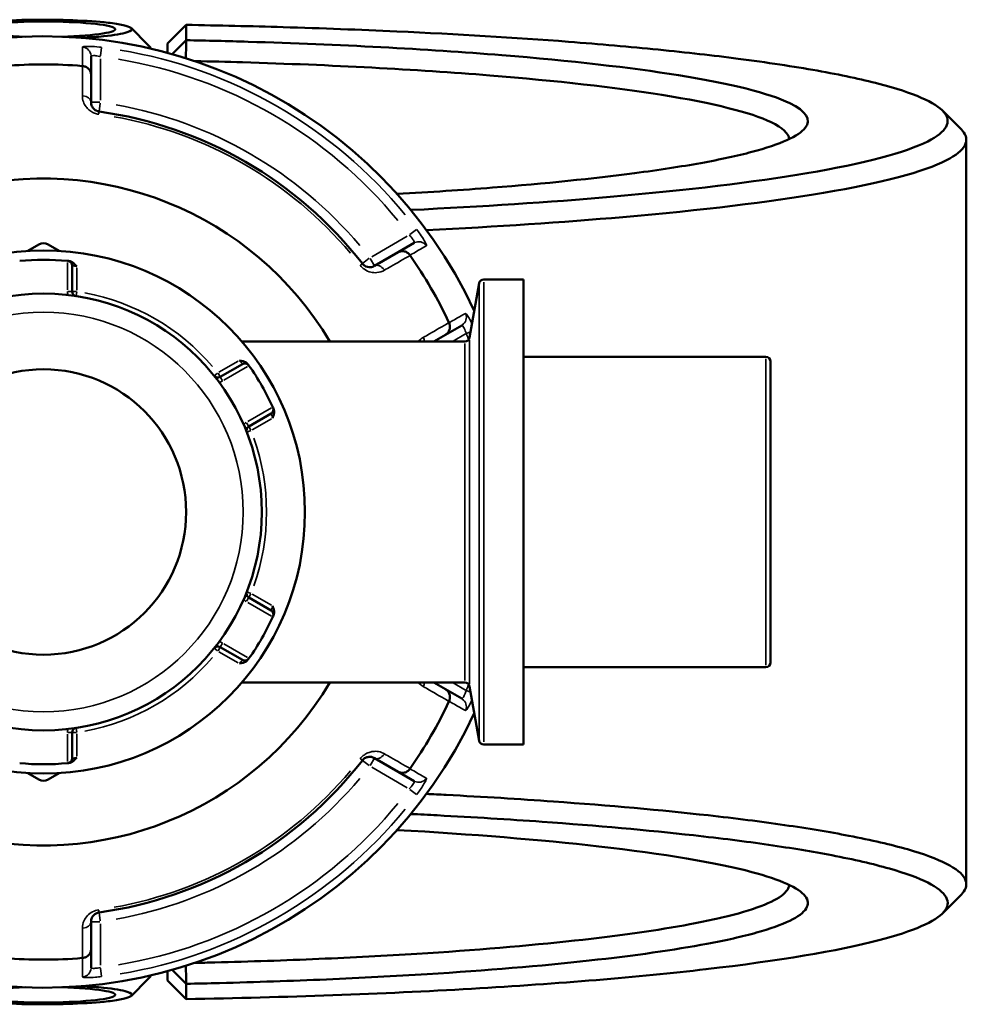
# Model space of a CAD drawing. Header units: millimetres. Extents: x 0 to 904, y 0 to 949.
# Tile 7 of 10: x 412 to 514, y 704 to 810. Entities that reach past the tile are written whole.
import ezdxf

# ---------------------------------------------------------------- set-up
doc = ezdxf.new("R2010")
doc.units = ezdxf.units.MM
doc.layers.add('Visible (ANSI)', color=7, linetype='Continuous', lineweight=50)
doc.layers.add('Visible Narrow (ANSI)', color=7, linetype='Continuous', lineweight=35)

msp = doc.modelspace()

# ---------------------------------------------------------------- linework, layer by layer
at = {"layer": 'Visible (ANSI)'}
for p, q in [((429.881, 809.166), (427.881, 807.187)), ((429.881, 807.525), (429.881, 809.166)), ((426.061, 806.689), (426.061, 806.627)), ((427.881, 807.187), (427.881, 806.172)), ((428.374, 806.036), (429.881, 807.525)), ((419.681, 803.792), (419.681, 805.798)), ((419.681, 800.865), (419.681, 803.792)), ((513.581, 796.845), (513.581, 717.027)), ((414.081, 785.616), (412.905, 784.936)), ((416.258, 784.936), (415.081, 785.616)), ((454.347, 785.784), (452.61, 784.781)), ((452.61, 784.781), (450.075, 783.317)), ((417.641, 780.59), (417.641, 783.363)), ((460.282, 775.636), (461.309, 781.46)), ((466.061, 781.873), (461.801, 781.873)), ((466.061, 781.873), (466.061, 732)), ((457.71, 775.947), (459.447, 776.951)), ((459.789, 775.223), (435.851, 775.223)), ((456.455, 775.223), (457.71, 775.947)), ((435.937, 772.8), (433.536, 771.413)), ((492.081, 773.561), (466.061, 773.561)), ((492.581, 773.061), (492.581, 740.812)), ((436.596, 766.113), (438.997, 767.499)), ((438.997, 746.373), (436.596, 747.76)), ((433.536, 742.46), (435.937, 741.073)), ((492.081, 740.312), (466.061, 740.312)), ((459.789, 738.649), (435.851, 738.649)), ((457.71, 737.925), (456.455, 738.649)), ((460.282, 738.236), (461.309, 732.413)), ((459.447, 736.922), (457.71, 737.925)), ((417.641, 730.51), (417.641, 733.283)), ((466.061, 732), (461.801, 732)), ((450.075, 730.555), (452.61, 729.092)), ((412.905, 728.937), (414.081, 728.257)), ((415.081, 728.257), (416.258, 728.937)), ((452.61, 729.092), (454.347, 728.089)), ((419.681, 710.081), (419.681, 713.008)), ((419.681, 708.074), (419.681, 710.081)), ((427.881, 707.701), (427.881, 706.686)), ((429.881, 706.348), (428.374, 707.837)), ((426.061, 707.245), (426.061, 707.183)), ((427.881, 706.686), (429.881, 704.707)), ((429.881, 704.707), (429.881, 706.348))]:
    msp.add_line(p, q, dxfattribs=at)
for radius in [28.05, 23.42, 15.3]:
    msp.add_circle((414.581, 756.936), radius, dxfattribs=at)
for centre, radius, start, end in [((414.581, 756.936), 51, 25.03519, 334.96481), ((414.581, 756.936), 47.999, 85.02648, 94.97352), ((414.581, 756.936), 43.35, 37.90565, 82.09435), ((414.581, 756.936), 35.749, 30.76616, 329.23384), ((414.581, 784.75), 1, 60, 120), ((414.581, 756.936), 47.999, 25.02648, 34.97352), ((414.581, 756.936), 27.05, 84.56943, 95.43057), ((417.141, 783.363), 0.5, 0, 84.46684), ((461.801, 781.373), 0.5, 90, 170), ((418.141, 780.59), 0.5, 180, 261.4409), ((459.789, 775.723), 0.5, 270, 350), ((436.187, 772.367), 0.5, 35.53316, 120), ((492.081, 773.061), 0.5, 0, 90), ((414.581, 756.936), 27.05, 24.56943, 35.43057), ((433.286, 771.846), 0.5, 218.5591, 300), ((438.747, 767.932), 0.5, 300, 24.46684), ((436.846, 765.68), 0.5, 120, 201.4409), ((436.846, 748.193), 0.5, 158.5591, 240), ((414.581, 756.936), 27.05, 324.56943, 335.43057), ((438.747, 745.94), 0.5, 335.53316, 60), ((433.286, 742.027), 0.5, 60, 141.4409), ((436.187, 741.506), 0.5, 240, 324.46684), ((492.081, 740.812), 0.5, 270, 0), ((459.789, 738.149), 0.5, 10, 90), ((414.581, 756.936), 47.999, 325.02648, 334.97352), ((418.141, 733.283), 0.5, 98.5591, 180), ((461.801, 732.5), 0.5, 190, 270), ((414.581, 756.936), 27.05, 264.56943, 275.43057), ((417.141, 730.51), 0.5, 275.53316, 0), ((414.581, 756.936), 43.35, 277.90565, 322.09435), ((414.581, 729.123), 1, 240, 300), ((414.581, 756.936), 47.999, 265.02648, 274.97352)]:
    msp.add_arc(centre, radius, start, end, dxfattribs=at)
for centre, major_axis in [((414.581, 808.701), (-7.68, 0)), ((414.581, 705.172), (7.68, 0))]:
    msp.add_ellipse(centre, major_axis=major_axis, ratio=0.1076088, start_param=1.8222141, end_param=7.6025639, dxfattribs=at)
for points, knots in [([(406.655, 809.261), (407.263, 809.361), (408.034, 809.449), (410.249, 809.627), (411.839, 809.695), (414.901, 809.733), (416.358, 809.716), (419.144, 809.611), (420.456, 809.519), (422.148, 809.325), (422.694, 809.239), (423.109, 809.147), (423.525, 809.055), (423.811, 808.956), (424.183, 808.692), (424.041, 808.524), (423.038, 808.21), (422.162, 808.065), (420.307, 807.88), (419.492, 807.821), (418.613, 807.777)], [-4.132247, -4.132247, -4.132247, -4.132247, -3.7820353, -3.7820353, -3.2580491, -3.2580491, -2.8051069, -2.8051069, -2.3233879, -2.3233879, -2.0223135, -2.0223135, -2.0223135, -1.7212392, -1.7212392, -1.2395202, -1.2395202, -0.7472553, -0.7472553, -0.4398674, -0.4398674, -0.4398674, -0.4398674]), ([(429.881, 809.166), (433.385, 809.105), (436.858, 809.024), (444.438, 808.8), (448.52, 808.647), (458.977, 808.17), (465.163, 807.797), (474.276, 807.097), (477.497, 806.815), (483.577, 806.208), (486.436, 805.884), (492.214, 805.138), (495.054, 804.709), (500.103, 803.811), (502.312, 803.341), (506.05, 802.371), (507.578, 801.871), (509.919, 800.852), (510.731, 800.333), (511.176, 799.81), (512.067, 798.764), (511.481, 797.704), (507.047, 795.469), (502.636, 794.307), (490.804, 792.3), (483.643, 791.438), (468.852, 790.158), (461.637, 789.685), (453.981, 789.318)], [0.158412, 0.158412, 0.158412, 0.158412, 0.2681539, 0.2681539, 0.401557, 0.401557, 0.6195375, 0.6195375, 0.7477614, 0.7477614, 0.8759852, 0.8759852, 1.0268368, 1.0268368, 1.1776884, 1.1776884, 1.32854, 1.32854, 1.4793915, 1.4793915, 1.4793915, 1.7810947, 1.7810947, 2.136153, 2.136153, 2.4640883, 2.4640883, 2.7232599, 2.7232599, 2.7232599, 2.7232599]), ([(429.853, 805.596), (429.857, 805.869), (429.861, 806.143), (429.871, 806.785), (429.876, 807.155), (429.881, 807.525)], [-0.26082105, -0.26082105, -0.26082105, -0.26082105, -0.14994247, -0.14994247, 0, 0, 0, 0]), ([(452.506, 791.035), (456.065, 791.234), (459.488, 791.462), (468.41, 792.159), (473.551, 792.68), (480.608, 793.606), (482.98, 793.971), (487.19, 794.733), (489.027, 795.132), (492.124, 795.954), (493.384, 796.377), (495.298, 797.24), (495.952, 797.679), (496.296, 798.121), (496.983, 799.005), (496.423, 799.9), (492.436, 801.835), (488.361, 802.86), (477.562, 804.593), (471.132, 805.322), (455.621, 806.573), (446.336, 807.065), (434.339, 807.423), (432.119, 807.479), (429.881, 807.525)], [0.4807559, 0.4807559, 0.4807559, 0.4807559, 0.6276056, 0.6276056, 0.8840008, 0.8840008, 1.0348215, 1.0348215, 1.1856422, 1.1856422, 1.3364629, 1.3364629, 1.4872836, 1.4872836, 1.4872836, 1.7889249, 1.7889249, 2.1614647, 2.1614647, 2.4984781, 2.4984781, 2.8706084, 2.8706084, 2.9539331, 2.9539331, 2.9539331, 2.9539331]), ([(419.681, 803.792), (419.681, 803.793), (419.681, 803.795), (419.681, 803.915), (419.658, 804.033), (419.568, 804.253), (419.502, 804.355), (419.334, 804.532), (419.233, 804.605), (419.01, 804.71), (418.891, 804.742), (418.768, 804.753)], [-0.0004764, -0.0004764, -0.0004764, -0.0004764, 0, 0, 0.03923697, 0.03923697, 0.07796289, 0.07796289, 0.11655078, 0.11655078, 0.15359492, 0.15359492, 0.15359492, 0.15359492]), ([(430.808, 805.286), (432.532, 805.248), (434.244, 805.203), (445.479, 804.867), (454.52, 804.389), (469.639, 803.171), (475.913, 802.461), (486.47, 800.773), (490.466, 799.774), (493.879, 798.137), (494.528, 797.528), (494.577, 796.919)], [-2.9368017, -2.9368017, -2.9368017, -2.9368017, -2.8706084, -2.8706084, -2.4984781, -2.4984781, -2.1614647, -2.1614647, -1.7889249, -1.7889249, -1.5766556, -1.5766556, -1.5766556, -1.5766556]), ([(420.544, 799.874), (420.501, 799.88), (420.459, 799.889), (420.352, 799.918), (420.289, 799.943), (420.152, 800.012), (420.082, 800.061), (419.966, 800.163), (419.918, 800.216), (419.816, 800.353), (419.771, 800.441), (419.7, 800.64), (419.681, 800.753), (419.681, 800.865)], [0, 0, 0, 0, 0.02585168, 0.02585168, 0.06721438, 0.06721438, 0.12305037, 0.12305037, 0.17415567, 0.17415567, 0.25081718, 0.25081718, 0.34541583, 0.34541583, 0.34541583, 0.34541583]), ([(455.658, 787.162), (463.194, 787.532), (470.299, 788.002), (485.181, 789.292), (492.486, 790.174), (504.54, 792.224), (509.021, 793.41), (513.503, 795.692), (514.078, 796.774), (513.149, 797.841), (513.106, 797.889), (513.061, 797.937), (513.013, 797.986)], [-2.7146263, -2.7146263, -2.7146263, -2.7146263, -2.4640883, -2.4640883, -2.136153, -2.136153, -1.7810947, -1.7810947, -1.4793915, -1.4793915, -1.4793915, -1.4657137, -1.4657137, -1.4657137, -1.4657137]), ([(452.61, 784.781), (452.611, 784.782), (452.612, 784.782), (452.716, 784.842), (452.83, 784.881), (453.066, 784.913), (453.187, 784.908), (453.424, 784.85), (453.538, 784.799), (453.741, 784.658), (453.828, 784.571), (453.898, 784.47)], [-0.15371258, -0.15371258, -0.15371258, -0.15371258, -0.15323745, -0.15323745, -0.11409175, -0.11409175, -0.07545624, -0.07545624, -0.03695797, -0.03695797, 0, 0, 0, 0]), ([(417.326, 783.847), (417.323, 783.847), (417.32, 783.847), (417.266, 783.853), (417.229, 783.856), (417.196, 783.86), (417.19, 783.86), (417.19, 783.86)], [-0.052380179, -0.052380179, -0.052380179, -0.052380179, -0.050410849, -0.050410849, -0.019388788, -0.019388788, 0, 0, 0, 0]), ([(417.326, 783.847), (417.406, 783.839), (417.494, 783.815), (417.703, 783.711), (417.802, 783.63), (417.975, 783.459), (418.058, 783.354), (418.139, 783.249), (418.14, 783.248), (418.141, 783.247)], [0, 0, 0, 0, 0.024182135, 0.024182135, 0.055384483, 0.055384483, 0.092862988, 0.092862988, 0.093335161, 0.093335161, 0.093335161, 0.093335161]), ([(450.075, 783.317), (449.955, 783.248), (449.819, 783.202), (449.464, 783.168), (449.226, 783.21), (448.927, 783.415), (448.85, 783.487), (448.786, 783.569)], [0, 0, 0, 0, 0.11734182, 0.11734182, 0.28278882, 0.28278882, 0.34541683, 0.34541683, 0.34541683, 0.34541683]), ([(458.085, 777.219), (458.137, 777.107), (458.169, 776.988), (458.19, 776.742), (458.177, 776.618), (458.108, 776.384), (458.053, 776.276), (457.906, 776.088), (457.816, 776.009), (457.712, 775.949), (457.711, 775.948), (457.71, 775.947)], [-0.15359506, -0.15359506, -0.15359506, -0.15359506, -0.11655085, -0.11655085, -0.07796276, -0.07796276, -0.03923705, -0.03923705, 0, 0, 0.00047625, 0.00047625, 0.00047625, 0.00047625]), ([(435.587, 773.175), (435.588, 773.174), (435.59, 773.174), (435.722, 773.156), (435.854, 773.136), (436.089, 773.072), (436.208, 773.027), (436.403, 772.898), (436.467, 772.834), (436.514, 772.769)], [-0.000495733, -0.000495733, -0.000495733, -0.000495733, 0, 0, 0.039349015, 0.039349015, 0.072108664, 0.072108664, 0.097497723, 0.097497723, 0.097497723, 0.097497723]), ([(436.594, 772.657), (436.594, 772.657), (436.59, 772.662), (436.571, 772.689), (436.55, 772.719), (436.518, 772.763), (436.516, 772.766), (436.514, 772.769)], [0.631217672, 0.631217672, 0.631217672, 0.631217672, 0.650606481, 0.650606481, 0.681628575, 0.681628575, 0.683597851, 0.683597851, 0.683597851, 0.683597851]), ([(439.259, 768.015), (439.292, 767.941), (439.315, 767.854), (439.33, 767.62), (439.309, 767.494), (439.247, 767.259), (439.198, 767.134), (439.148, 767.011), (439.147, 767.01), (439.147, 767.008)], [0, 0, 0, 0, 0.024182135, 0.024182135, 0.055384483, 0.055384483, 0.092862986, 0.092862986, 0.093335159, 0.093335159, 0.093335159, 0.093335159]), ([(439.259, 768.015), (439.258, 768.018), (439.256, 768.021), (439.234, 768.07), (439.219, 768.104), (439.205, 768.134), (439.202, 768.14), (439.202, 768.14)], [-0.05238018, -0.05238018, -0.05238018, -0.05238018, -0.050404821, -0.050404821, -0.01938647, -0.01938647, 0, 0, 0, 0]), ([(439.147, 746.864), (439.147, 746.863), (439.148, 746.861), (439.198, 746.738), (439.247, 746.614), (439.309, 746.378), (439.33, 746.252), (439.315, 746.019), (439.292, 745.932), (439.259, 745.858)], [-0.000495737, -0.000495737, -0.000495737, -0.000495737, 0, 0, 0.03934897, 0.03934897, 0.07210856, 0.07210856, 0.097497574, 0.097497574, 0.097497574, 0.097497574]), ([(439.202, 745.733), (439.202, 745.733), (439.205, 745.739), (439.219, 745.769), (439.234, 745.803), (439.256, 745.852), (439.258, 745.855), (439.259, 745.858)], [1.262435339, 1.262435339, 1.262435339, 1.262435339, 1.281821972, 1.281821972, 1.312840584, 1.312840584, 1.314815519, 1.314815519, 1.314815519, 1.314815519]), ([(436.514, 741.104), (436.537, 741.136), (436.556, 741.162), (436.586, 741.204), (436.594, 741.216), (436.594, 741.216)], [0.26075738, 0.26075738, 0.26075738, 0.26075738, 0.283829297, 0.283829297, 0.313137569, 0.313137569, 0.313137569, 0.313137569]), ([(436.514, 741.104), (436.467, 741.039), (436.403, 740.975), (436.208, 740.845), (436.089, 740.801), (435.854, 740.736), (435.722, 740.717), (435.59, 740.699), (435.588, 740.698), (435.587, 740.698)], [0, 0, 0, 0, 0.024182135, 0.024182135, 0.055384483, 0.055384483, 0.092862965, 0.092862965, 0.093335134, 0.093335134, 0.093335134, 0.093335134]), ([(457.71, 737.925), (457.711, 737.925), (457.712, 737.924), (457.816, 737.863), (457.906, 737.784), (458.053, 737.596), (458.108, 737.489), (458.177, 737.255), (458.19, 737.13), (458.169, 736.885), (458.137, 736.766), (458.085, 736.654)], [-0.15371258, -0.15371258, -0.15371258, -0.15371258, -0.15323743, -0.15323743, -0.11409174, -0.11409174, -0.0754562, -0.0754562, -0.03695796, -0.03695796, 0, 0, 0, 0]), ([(418.141, 730.626), (418.14, 730.625), (418.139, 730.623), (418.058, 730.519), (417.975, 730.414), (417.802, 730.243), (417.703, 730.161), (417.494, 730.058), (417.406, 730.034), (417.326, 730.026)], [-0.000495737, -0.000495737, -0.000495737, -0.000495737, 0, 0, 0.039348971, 0.039348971, 0.072108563, 0.072108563, 0.097497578, 0.097497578, 0.097497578, 0.097497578]), ([(448.786, 730.304), (448.812, 730.338), (448.841, 730.37), (448.92, 730.448), (448.972, 730.49), (449.101, 730.574), (449.177, 730.611), (449.324, 730.66), (449.395, 730.675), (449.566, 730.695), (449.665, 730.69), (449.872, 730.651), (449.979, 730.611), (450.075, 730.555)], [0, 0, 0, 0, 0.02585168, 0.02585168, 0.06721438, 0.06721438, 0.12288915, 0.12288915, 0.17445287, 0.17445287, 0.25141662, 0.25141662, 0.34541603, 0.34541603, 0.34541603, 0.34541603]), ([(417.19, 730.012), (417.19, 730.012), (417.196, 730.013), (417.229, 730.016), (417.265, 730.02), (417.319, 730.025), (417.323, 730.026), (417.326, 730.026)], [0.631217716, 0.631217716, 0.631217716, 0.631217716, 0.650599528, 0.650599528, 0.681610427, 0.681610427, 0.683597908, 0.683597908, 0.683597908, 0.683597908]), ([(453.898, 729.402), (453.828, 729.301), (453.741, 729.214), (453.538, 729.073), (453.424, 729.022), (453.187, 728.965), (453.066, 728.959), (452.83, 728.992), (452.716, 729.031), (452.612, 729.09), (452.611, 729.091), (452.61, 729.092)], [-0.15359504, -0.15359504, -0.15359504, -0.15359504, -0.11655084, -0.11655084, -0.07796278, -0.07796278, -0.03923704, -0.03923704, 0, 0, 0.00047627, 0.00047627, 0.00047627, 0.00047627]), ([(513.013, 715.887), (513.061, 715.935), (513.106, 715.984), (513.149, 716.032), (513.613, 716.565), (513.704, 717.102), (513.134, 718.172), (512.473, 718.705), (510.414, 719.753), (509.017, 720.269), (505.515, 721.272), (503.411, 721.759), (498.909, 722.624), (496.603, 723.007), (491.553, 723.738), (488.809, 724.086), (480.87, 724.971), (475.301, 725.47), (465.611, 726.16), (461.762, 726.396), (457.079, 726.64), (456.371, 726.676), (455.66, 726.711)], [1.4657137, 1.4657137, 1.4657137, 1.4657137, 1.4793915, 1.4793915, 1.4793915, 1.6302431, 1.6302431, 1.7810947, 1.7810947, 1.9319463, 1.9319463, 2.0827979, 2.0827979, 2.2110217, 2.2110217, 2.3392456, 2.3392456, 2.5572261, 2.5572261, 2.6909677, 2.6909677, 2.7146263, 2.7146263, 2.7146263, 2.7146263]), ([(453.983, 724.555), (454.937, 724.509), (455.884, 724.462), (460.716, 724.21), (464.482, 723.98), (473.968, 723.305), (479.421, 722.817), (487.201, 721.951), (489.891, 721.61), (494.845, 720.895), (497.109, 720.52), (501.53, 719.673), (503.599, 719.196), (507.047, 718.214), (508.426, 717.709), (510.462, 716.682), (511.12, 716.16), (511.7, 715.112), (511.622, 714.586), (511.176, 714.063), (510.286, 713.017), (507.919, 711.986), (499.778, 709.874), (493.469, 708.817), (478.407, 707.072), (469.877, 706.363), (450.973, 705.269), (440.572, 704.891), (429.881, 704.707)], [-2.7232599, -2.7232599, -2.7232599, -2.7232599, -2.6909677, -2.6909677, -2.5572261, -2.5572261, -2.3392456, -2.3392456, -2.2110217, -2.2110217, -2.0827979, -2.0827979, -1.9319463, -1.9319463, -1.7810947, -1.7810947, -1.6302431, -1.6302431, -1.4793915, -1.4793915, -1.4793915, -1.1776884, -1.1776884, -0.8222265, -0.8222265, -0.4932909, -0.4932909, -0.158412, -0.158412, -0.158412, -0.158412]), ([(429.881, 706.348), (431.082, 706.373), (432.278, 706.4), (437.37, 706.53), (441.205, 706.66), (448.656, 706.979), (452.273, 707.168), (462.097, 707.782), (467.954, 708.271), (478.01, 709.374), (482.274, 709.98), (487.802, 711.019), (489.578, 711.421), (492.551, 712.248), (493.747, 712.674), (495.531, 713.54), (496.119, 713.98), (496.673, 714.865), (496.64, 715.31), (496.296, 715.752), (495.608, 716.635), (493.673, 717.508), (486.751, 719.345), (481.151, 720.282), (467.912, 721.789), (460.562, 722.386), (452.507, 722.838)], [-2.9539331, -2.9539331, -2.9539331, -2.9539331, -2.90923, -2.90923, -2.7625142, -2.7625142, -2.6157983, -2.6157983, -2.3469615, -2.3469615, -2.0905663, -2.0905663, -1.9397456, -1.9397456, -1.7889249, -1.7889249, -1.6381043, -1.6381043, -1.4872836, -1.4872836, -1.4872836, -1.1856422, -1.1856422, -0.8131545, -0.8131545, -0.4807559, -0.4807559, -0.4807559, -0.4807559]), ([(494.578, 716.954), (494.564, 716.778), (494.5, 716.601), (494.105, 715.994), (493.52, 715.564), (491.76, 714.72), (490.584, 714.304), (487.667, 713.498), (485.927, 713.106), (480.518, 712.094), (476.353, 711.503), (466.54, 710.43), (460.831, 709.953), (451.261, 709.356), (447.74, 709.172), (440.486, 708.861), (436.753, 708.734), (432.242, 708.62), (431.526, 708.603), (430.808, 708.586)], [1.5766556, 1.5766556, 1.5766556, 1.5766556, 1.6381043, 1.6381043, 1.7889249, 1.7889249, 1.9397456, 1.9397456, 2.0905663, 2.0905663, 2.3469615, 2.3469615, 2.6157983, 2.6157983, 2.7625142, 2.7625142, 2.90923, 2.90923, 2.9368017, 2.9368017, 2.9368017, 2.9368017]), ([(419.681, 713.008), (419.681, 713.146), (419.71, 713.287), (419.854, 713.604), (420, 713.781), (420.319, 713.946), (420.43, 713.982), (420.544, 713.998)], [0, 0, 0, 0, 0.11734182, 0.11734182, 0.27620858, 0.27620858, 0.34541645, 0.34541645, 0.34541645, 0.34541645]), ([(419.681, 710.081), (419.681, 710.079), (419.681, 710.078), (419.681, 709.958), (419.658, 709.84), (419.568, 709.619), (419.502, 709.517), (419.334, 709.341), (419.233, 709.267), (419.01, 709.162), (418.891, 709.13), (418.768, 709.12)], [-0.15371258, -0.15371258, -0.15371258, -0.15371258, -0.15323729, -0.15323729, -0.11409168, -0.11409168, -0.07545593, -0.07545593, -0.03695789, -0.03695789, 0, 0, 0, 0]), ([(429.881, 706.348), (429.876, 706.718), (429.871, 707.087), (429.861, 707.73), (429.857, 708.003), (429.853, 708.277)], [-0.29992073, -0.29992073, -0.29992073, -0.29992073, -0.14997737, -0.14997737, -0.0390991, -0.0390991, -0.0390991, -0.0390991]), ([(418.613, 706.096), (419.492, 706.051), (420.307, 705.992), (422.162, 705.808), (423.038, 705.663), (424.041, 705.349), (424.183, 705.181), (423.811, 704.917), (423.525, 704.818), (423.109, 704.726), (422.694, 704.633), (422.148, 704.548), (420.456, 704.353), (419.144, 704.262), (416.358, 704.157), (414.901, 704.139), (411.839, 704.178), (410.249, 704.246), (408.034, 704.424), (407.263, 704.512), (406.655, 704.611)], [0.4398674, 0.4398674, 0.4398674, 0.4398674, 0.7472553, 0.7472553, 1.2395202, 1.2395202, 1.7212392, 1.7212392, 2.0223135, 2.0223135, 2.0223135, 2.3233879, 2.3233879, 2.8051069, 2.8051069, 3.2580491, 3.2580491, 3.7820353, 3.7820353, 4.132247, 4.132247, 4.132247, 4.132247])]:
    msp.add_open_spline(points, degree=3, knots=knots, dxfattribs=at)
for points in [[(424.007, 808.81), (424.669, 808.147), (425.332, 807.485), (425.995, 806.822)], [(426.047, 806.631), (426.075, 806.694), (426.058, 806.759), (425.995, 806.822)], [(418.768, 804.753), (418.76, 804.753), (418.751, 804.754), (418.743, 804.755)], [(511.025, 799.974), (511.687, 799.311), (512.35, 798.648), (513.013, 797.986)], [(453.913, 784.449), (453.908, 784.456), (453.903, 784.463), (453.898, 784.47)], [(417.19, 783.86), (417.173, 783.862), (417.157, 783.863), (417.141, 783.865)], [(458.085, 777.219), (458.081, 777.226), (458.078, 777.234), (458.074, 777.242)], [(436.622, 772.618), (436.613, 772.631), (436.604, 772.644), (436.594, 772.657)], [(439.202, 768.14), (439.196, 768.154), (439.189, 768.169), (439.182, 768.184)], [(439.182, 745.689), (439.189, 745.704), (439.196, 745.718), (439.202, 745.733)], [(436.594, 741.216), (436.604, 741.229), (436.613, 741.242), (436.622, 741.255)], [(458.074, 736.631), (458.078, 736.639), (458.081, 736.646), (458.085, 736.654)], [(417.141, 730.008), (417.157, 730.009), (417.173, 730.011), (417.19, 730.012)], [(453.898, 729.402), (453.903, 729.409), (453.908, 729.416), (453.913, 729.423)], [(513.013, 715.887), (512.35, 715.224), (511.687, 714.562), (511.025, 713.899)], [(418.743, 709.118), (418.751, 709.119), (418.76, 709.119), (418.768, 709.12)], [(425.995, 707.051), (425.332, 706.388), (424.669, 705.725), (424.007, 705.062)], [(425.995, 707.051), (426.058, 707.114), (426.075, 707.178), (426.047, 707.242)]]:
    msp.add_open_spline(points, degree=3, dxfattribs=at)
at = {"layer": 'Visible Narrow (ANSI)'}
for p, q in [((420.691, 805.839), (420.804, 806.745)), ((420.681, 801.11), (420.681, 805.521)), ((420.603, 800.865), (419.685, 800.865)), ((420.544, 799.877), (420.671, 800.787)), ((420.507, 799.611), (420.544, 799.874)), ((454.606, 787.229), (453.878, 786.678)), ((453.607, 786.511), (449.787, 784.306)), ((417.141, 783.701), (417.141, 780.754)), ((448.785, 783.569), (448.576, 783.406)), ((449.513, 784.135), (448.788, 783.571)), ((450.073, 783.32), (449.614, 784.115)), ((418.141, 780.723), (418.141, 783.114)), ((461.801, 781.566), (461.801, 732.307)), ((417.64, 780.59), (417.181, 780.59)), ((418.102, 780.59), (417.643, 780.59)), ((418.067, 780.097), (418.136, 780.551)), ((461.309, 732.715), (461.309, 781.158)), ((458.529, 775.266), (459.846, 776.026)), ((459.944, 776.079), (460.372, 776.259)), ((459.789, 738.875), (459.789, 774.998)), ((460.282, 775.406), (460.282, 738.466)), ((435.472, 773.108), (433.401, 771.913)), ((492.081, 740.517), (492.081, 773.356)), ((433.255, 771.822), (432.896, 771.536)), ((433.535, 771.415), (433.306, 771.812)), ((433.928, 771.062), (436.48, 772.536)), ((433.766, 771.014), (433.537, 771.412)), ((439.04, 768.102), (436.488, 766.628)), ((436.595, 766.114), (436.366, 766.512)), ((436.961, 765.747), (439.032, 766.942)), ((436.382, 765.498), (436.81, 765.666)), ((436.826, 765.714), (436.597, 766.112)), ((436.366, 747.361), (436.595, 747.758)), ((436.81, 748.207), (436.382, 748.375)), ((436.597, 747.761), (436.826, 748.159)), ((439.032, 746.931), (436.961, 748.126)), ((436.488, 747.245), (439.04, 745.771)), ((432.896, 742.337), (433.255, 742.051)), ((433.306, 742.06), (433.535, 742.458)), ((433.537, 742.461), (433.766, 742.859)), ((436.48, 741.337), (433.928, 742.811)), ((433.401, 741.96), (435.472, 740.765)), ((459.846, 737.847), (458.529, 738.607)), ((460.372, 737.613), (459.944, 737.794)), ((418.136, 733.322), (418.067, 733.776)), ((417.141, 733.119), (417.141, 730.172)), ((417.181, 733.283), (417.64, 733.283)), ((417.643, 733.283), (418.102, 733.283)), ((418.141, 730.759), (418.141, 733.15)), ((448.576, 730.467), (448.785, 730.304)), ((448.788, 730.302), (449.513, 729.738)), ((449.614, 729.757), (450.073, 730.553)), ((449.787, 729.567), (453.607, 727.361)), ((453.878, 727.194), (454.606, 726.643)), ((420.544, 713.999), (420.507, 714.262)), ((420.671, 713.086), (420.544, 713.995)), ((419.685, 713.008), (420.603, 713.008)), ((420.681, 708.352), (420.681, 712.763)), ((420.804, 707.128), (420.691, 708.034))]:
    msp.add_line(p, q, dxfattribs=at)
msp.add_circle((414.581, 756.936), 21.42, dxfattribs=at)
for centre, radius, start, end in [((414.581, 756.936), 50.205, 39.40871, 80.59129), ((414.581, 756.936), 49.209, 39.40871, 80.59129), ((414.581, 756.936), 44.35, 40.11509, 79.88491), ((414.581, 756.936), 43.057, 40.11509, 79.88491), ((418.141, 780.59), 1, 181.12418, 201.35946), ((414.581, 756.936), 23.92, 40.70319, 79.29681), ((414.581, 756.936), 49.209, 22.10334, 22.83837), ((433.286, 771.846), 1, 278.64054, 298.87582), ((436.846, 765.68), 1, 121.12418, 141.35946), ((414.581, 756.936), 23.92, 340.70319, 19.29681), ((436.846, 748.193), 1, 218.64054, 238.87582), ((433.286, 742.027), 1, 61.12418, 81.35946), ((414.581, 756.936), 23.92, 280.70319, 319.29681), ((414.581, 756.936), 49.209, 337.16163, 337.89666), ((418.141, 733.283), 1, 158.64054, 178.87582), ((414.581, 756.936), 43.057, 280.11509, 319.88491), ((414.581, 756.936), 44.35, 280.11509, 319.88491), ((414.581, 756.936), 49.209, 279.40871, 320.59129), ((414.581, 756.936), 50.205, 279.40871, 320.59129)]:
    msp.add_arc(centre, radius, start, end, dxfattribs=at)
for centre, major_axis, ratio, start_param, end_param in [((418.681, 805.798), (1, 0), 0.9961681, 0.0743701, 1.413032), ((418.681, 800.865), (1, 0), 0.7055719, 0.0752519, 1.4297859), ((454.847, 784.918), (-0.5, 0.866), 0.9961681, 4.8701533, 6.2088152), ((450.575, 782.451), (-0.5, 0.866), 0.7055719, 4.8533994, 6.2079334), ((458.947, 777.817), (0.5, -0.866), 0.9961681, 0.0743701, 1.413032), ((454.675, 775.35), (0.5, -0.866), 0.7055719, 1.0710112, 1.4821943), ((454.675, 738.523), (-0.5, -0.866), 0.7055719, 1.6593984, 2.0705815), ((458.947, 736.056), (0.5, 0.866), 0.9961681, 4.8701533, 6.2088152), ((450.575, 731.421), (-0.5, -0.866), 0.7055719, 0.0752519, 1.4297859), ((454.847, 728.955), (-0.5, -0.866), 0.9961681, 0.0743701, 1.413032), ((418.681, 713.008), (1, 0), 0.7055719, 4.8533994, 6.2079334), ((418.681, 708.074), (1, 0), 0.9961681, 4.8701533, 6.2088152)]:
    msp.add_ellipse(centre, major_axis=major_axis, ratio=ratio, start_param=start_param, end_param=end_param, dxfattribs=at)
for points, knots in [([(420.805, 806.754), (420.729, 806.764), (420.652, 806.773), (420.217, 806.821), (419.867, 806.847), (419.353, 806.865), (419.165, 806.863), (418.922, 806.848), (418.846, 806.837), (418.778, 806.813), (418.765, 806.803), (418.765, 806.791)], [-0.31481112, -0.31481112, -0.31481112, -0.31481112, -0.29222008, -0.29222008, -0.18520991, -0.18520991, -0.1028944, -0.1028944, -0.03957477, -0.03957477, 0, 0, 0, 0]), ([(418.765, 806.791), (418.765, 806.763), (418.765, 806.735), (418.765, 806.407), (418.766, 806.108), (418.766, 805.808), (418.767, 805.549), (418.767, 805.291), (418.768, 804.939), (418.768, 804.846), (418.768, 804.753)], [-2.8973048, -2.8973048, -2.8973048, -2.8973048, -2.8010583, -2.8010583, -1.7733902, -1.7733902, -1.7733902, -0.8866951, -0.8866951, -0.5671389, -0.5671389, -0.5671389, -0.5671389]), ([(419.681, 805.798), (419.681, 805.81), (419.688, 805.82), (419.721, 805.844), (419.759, 805.855), (419.878, 805.871), (419.97, 805.873), (420.222, 805.856), (420.393, 805.831), (420.607, 805.784), (420.644, 805.775), (420.681, 805.766)], [0, 0, 0, 0, 0.03957477, 0.03957477, 0.1028944, 0.1028944, 0.18520991, 0.18520991, 0.29222008, 0.29222008, 0.31481112, 0.31481112, 0.31481112, 0.31481112]), ([(418.743, 804.755), (418.744, 803.954), (418.745, 803.152), (418.746, 802.351), (418.746, 802.09), (418.747, 801.83), (418.747, 801.569)], [-1.97914638, -1.97914638, -1.97914638, -1.97914638, -1.63991954, -1.63991954, -1.63991954, -1.52956, -1.52956, -1.52956, -1.52956]), ([(418.747, 801.569), (418.748, 801.345), (418.785, 801.12), (418.93, 800.721), (419.022, 800.545), (419.23, 800.269), (419.327, 800.163), (419.564, 799.959), (419.706, 799.861), (419.985, 799.722), (420.113, 799.673), (420.331, 799.614), (420.417, 799.596), (420.504, 799.584)], [-0.34541583, -0.34541583, -0.34541583, -0.34541583, -0.25081718, -0.25081718, -0.17415567, -0.17415567, -0.12305037, -0.12305037, -0.06721438, -0.06721438, -0.02585168, -0.02585168, 0, 0, 0, 0]), ([(453.819, 786.634), (453.89, 786.56), (453.959, 786.483), (454.12, 786.289), (454.203, 786.173), (454.338, 785.947), (454.373, 785.852), (454.361, 785.797), (454.355, 785.789), (454.347, 785.784)], [0, 0, 0, 0, 0.06043739, 0.06043739, 0.15713721, 0.15713721, 0.28284699, 0.28284699, 0.31481354, 0.31481354, 0.31481354, 0.31481354]), ([(455.665, 785.487), (455.673, 785.491), (455.677, 785.503), (455.667, 785.596), (455.58, 785.781), (455.308, 786.242), (455.15, 786.486), (454.858, 786.905), (454.737, 787.071), (454.613, 787.235)], [-0.31481354, -0.31481354, -0.31481354, -0.31481354, -0.28284699, -0.28284699, -0.15713721, -0.15713721, -0.06043739, -0.06043739, 0, 0, 0, 0]), ([(453.898, 784.47), (453.979, 784.517), (454.06, 784.563), (454.365, 784.739), (454.589, 784.868), (454.813, 784.996), (455.073, 785.146), (455.333, 785.295), (455.617, 785.459), (455.641, 785.473), (455.665, 785.487)], [-3.5347812, -3.5347812, -3.5347812, -3.5347812, -3.215225, -3.215225, -2.3285299, -2.3285299, -2.3285299, -1.3008619, -1.3008619, -1.2046153, -1.2046153, -1.2046153, -1.2046153]), ([(451.152, 782.86), (451.378, 782.99), (451.604, 783.12), (451.83, 783.25), (452.524, 783.65), (453.218, 784.05), (453.913, 784.449)], [-3.24885411, -3.24885411, -3.24885411, -3.24885411, -3.13846006, -3.13846006, -3.13846006, -2.79926773, -2.79926773, -2.79926773, -2.79926773]), ([(417.641, 783.363), (417.641, 783.363), (417.645, 783.362), (417.661, 783.359), (417.679, 783.355), (417.736, 783.344), (417.78, 783.334), (417.902, 783.307), (417.984, 783.288), (418.094, 783.259), (418.118, 783.253), (418.141, 783.247)], [0, 0, 0, 0, 0.01938879, 0.01938879, 0.05041085, 0.05041085, 0.09073953, 0.09073953, 0.14316681, 0.14316681, 0.15763021, 0.15763021, 0.15763021, 0.15763021]), ([(448.555, 783.389), (448.685, 783.222), (448.841, 783.076), (449.446, 782.656), (449.926, 782.567), (450.639, 782.632), (450.911, 782.722), (451.152, 782.86)], [-0.34541683, -0.34541683, -0.34541683, -0.34541683, -0.28278882, -0.28278882, -0.11734182, -0.11734182, 0, 0, 0, 0]), ([(459.849, 778.241), (459.824, 778.227), (459.8, 778.213), (459.517, 778.048), (459.257, 777.898), (458.998, 777.748), (458.774, 777.618), (458.551, 777.488), (458.246, 777.312), (458.166, 777.265), (458.085, 777.219)], [-2.8973048, -2.8973048, -2.8973048, -2.8973048, -2.8010582, -2.8010582, -1.7733902, -1.7733902, -1.7733902, -0.8866951, -0.8866951, -0.5671389, -0.5671389, -0.5671389, -0.5671389]), ([(460.542, 777.112), (460.464, 777.274), (460.388, 777.426), (460.21, 777.762), (460.114, 777.926), (459.978, 778.132), (459.93, 778.192), (459.874, 778.24), (459.859, 778.247), (459.849, 778.241)], [-0.24275499, -0.24275499, -0.24275499, -0.24275499, -0.18638694, -0.18638694, -0.1035483, -0.1035483, -0.03982627, -0.03982627, 0, 0, 0, 0]), ([(458.074, 777.242), (457.381, 776.84), (456.688, 776.439), (455.994, 776.037), (455.769, 775.907), (455.543, 775.776), (455.317, 775.645)], [-1.97914638, -1.97914638, -1.97914638, -1.97914638, -1.63999425, -1.63999425, -1.63999425, -1.52956, -1.52956, -1.52956, -1.52956]), ([(459.447, 776.951), (459.457, 776.956), (459.47, 776.956), (459.507, 776.939), (459.536, 776.912), (459.61, 776.815), (459.658, 776.735), (459.782, 776.481), (459.859, 776.279), (459.919, 776.068)], [0, 0, 0, 0, 0.03982627, 0.03982627, 0.1035483, 0.1035483, 0.18638694, 0.18638694, 0.31481104, 0.31481104, 0.31481104, 0.31481104]), ([(435.587, 773.175), (435.604, 773.157), (435.622, 773.14), (435.701, 773.059), (435.759, 772.997), (435.843, 772.906), (435.874, 772.872), (435.912, 772.828), (435.924, 772.814), (435.935, 772.802), (435.937, 772.8), (435.937, 772.8)], [-0.78884788, -0.78884788, -0.78884788, -0.78884788, -0.77438464, -0.77438464, -0.7219573, -0.7219573, -0.68162858, -0.68162858, -0.65060648, -0.65060648, -0.63121767, -0.63121767, -0.63121767, -0.63121767]), ([(438.997, 767.499), (438.997, 767.499), (438.998, 767.496), (439.004, 767.481), (439.01, 767.464), (439.028, 767.408), (439.042, 767.365), (439.08, 767.247), (439.104, 767.165), (439.134, 767.056), (439.14, 767.032), (439.147, 767.008)], [0, 0, 0, 0, 0.01938647, 0.01938647, 0.05040482, 0.05040482, 0.09072868, 0.09072868, 0.14314969, 0.14314969, 0.15763024, 0.15763024, 0.15763024, 0.15763024]), ([(439.147, 746.864), (439.14, 746.84), (439.134, 746.816), (439.104, 746.707), (439.08, 746.626), (439.042, 746.508), (439.028, 746.465), (439.01, 746.409), (439.004, 746.392), (438.998, 746.376), (438.997, 746.373), (438.997, 746.373)], [-1.42006557, -1.42006557, -1.42006557, -1.42006557, -1.40558624, -1.40558624, -1.35316478, -1.35316478, -1.31284058, -1.31284058, -1.28182197, -1.28182197, -1.26243534, -1.26243534, -1.26243534, -1.26243534]), ([(435.937, 741.073), (435.937, 741.073), (435.932, 741.068), (435.908, 741.039), (435.881, 741.009), (435.796, 740.915), (435.731, 740.845), (435.636, 740.748), (435.612, 740.723), (435.587, 740.698)], [-0.31313757, -0.31313757, -0.31313757, -0.31313757, -0.2838293, -0.2838293, -0.23693606, -0.23693606, -0.17597486, -0.17597486, -0.15550734, -0.15550734, -0.15550734, -0.15550734]), ([(455.317, 738.228), (455.543, 738.097), (455.769, 737.966), (455.994, 737.835), (456.688, 737.434), (457.381, 737.032), (458.074, 736.631)], [-2.9717419, -2.9717419, -2.9717419, -2.9717419, -2.86130766, -2.86130766, -2.86130766, -2.52215552, -2.52215552, -2.52215552, -2.52215552]), ([(459.919, 737.804), (459.896, 737.725), (459.871, 737.646), (459.802, 737.45), (459.756, 737.339), (459.65, 737.121), (459.592, 737.028), (459.503, 736.927), (459.469, 736.909), (459.447, 736.922)], [0, 0, 0, 0, 0.04867645, 0.04867645, 0.12655878, 0.12655878, 0.2278058, 0.2278058, 0.31481397, 0.31481397, 0.31481397, 0.31481397]), ([(458.085, 736.654), (458.166, 736.607), (458.246, 736.561), (458.551, 736.384), (458.774, 736.255), (458.998, 736.125), (459.257, 735.975), (459.517, 735.824), (459.8, 735.66), (459.824, 735.646), (459.849, 735.632)], [-3.5347812, -3.5347812, -3.5347812, -3.5347812, -3.2152251, -3.2152251, -2.32853, -2.32853, -2.32853, -1.300862, -1.300862, -1.2046153, -1.2046153, -1.2046153, -1.2046153]), ([(459.849, 735.632), (459.871, 735.619), (459.92, 735.665), (460.078, 735.885), (460.193, 736.078), (460.393, 736.457), (460.467, 736.604), (460.542, 736.761)], [-0.31481397, -0.31481397, -0.31481397, -0.31481397, -0.2278058, -0.2278058, -0.12655878, -0.12655878, -0.07205572, -0.07205572, -0.07205572, -0.07205572]), ([(418.141, 730.626), (418.117, 730.62), (418.094, 730.613), (417.984, 730.585), (417.901, 730.565), (417.78, 730.538), (417.736, 730.529), (417.679, 730.517), (417.661, 730.514), (417.645, 730.511), (417.641, 730.51), (417.641, 730.51)], [-0.788848, -0.788848, -0.788848, -0.788848, -0.77433301, -0.77433301, -0.7219246, -0.7219246, -0.68161043, -0.68161043, -0.65059953, -0.65059953, -0.63121772, -0.63121772, -0.63121772, -0.63121772]), ([(451.152, 731.012), (450.959, 731.123), (450.746, 731.203), (450.33, 731.278), (450.131, 731.286), (449.786, 731.245), (449.644, 731.213), (449.348, 731.11), (449.193, 731.036), (448.934, 730.864), (448.827, 730.778), (448.667, 730.619), (448.608, 730.553), (448.555, 730.484)], [-0.34541603, -0.34541603, -0.34541603, -0.34541603, -0.25141662, -0.25141662, -0.17445287, -0.17445287, -0.12288915, -0.12288915, -0.06721438, -0.06721438, -0.02585168, -0.02585168, 0, 0, 0, 0]), ([(453.913, 729.423), (453.219, 729.823), (452.524, 730.222), (451.83, 730.622), (451.604, 730.752), (451.378, 730.882), (451.152, 731.012)], [-1.97914638, -1.97914638, -1.97914638, -1.97914638, -1.64002566, -1.64002566, -1.64002566, -1.52956, -1.52956, -1.52956, -1.52956]), ([(455.665, 728.386), (455.641, 728.4), (455.617, 728.414), (455.333, 728.577), (455.073, 728.727), (454.813, 728.876), (454.589, 729.005), (454.365, 729.134), (454.06, 729.309), (453.979, 729.356), (453.898, 729.402)], [-2.8973048, -2.8973048, -2.8973048, -2.8973048, -2.8010582, -2.8010582, -1.7733902, -1.7733902, -1.7733902, -0.8866951, -0.8866951, -0.5671389, -0.5671389, -0.5671389, -0.5671389]), ([(454.347, 728.089), (454.357, 728.083), (454.363, 728.072), (454.367, 728.03), (454.358, 727.992), (454.311, 727.88), (454.265, 727.798), (454.107, 727.563), (453.971, 727.396), (453.819, 727.239)], [0, 0, 0, 0, 0.03986256, 0.03986256, 0.10364264, 0.10364264, 0.18655676, 0.18655676, 0.31481094, 0.31481094, 0.31481094, 0.31481094]), ([(454.613, 726.638), (454.876, 726.986), (455.124, 727.344), (455.43, 727.832), (455.525, 727.998), (455.635, 728.219), (455.664, 728.291), (455.678, 728.363), (455.675, 728.38), (455.665, 728.386)], [-0.31481094, -0.31481094, -0.31481094, -0.31481094, -0.18655676, -0.18655676, -0.10364264, -0.10364264, -0.03986256, -0.03986256, 0, 0, 0, 0]), ([(420.504, 714.288), (420.271, 714.256), (420.046, 714.183), (419.397, 713.852), (419.099, 713.496), (418.806, 712.862), (418.748, 712.581), (418.747, 712.304)], [-0.34541645, -0.34541645, -0.34541645, -0.34541645, -0.27620858, -0.27620858, -0.11734182, -0.11734182, 0, 0, 0, 0]), ([(418.747, 712.304), (418.747, 712.043), (418.746, 711.782), (418.746, 711.521), (418.745, 710.72), (418.744, 709.919), (418.743, 709.118)], [-0.97913562, -0.97913562, -0.97913562, -0.97913562, -0.86870447, -0.86870447, -0.86870447, -0.52954924, -0.52954924, -0.52954924, -0.52954924]), ([(418.768, 709.12), (418.768, 709.027), (418.768, 708.934), (418.767, 708.582), (418.767, 708.323), (418.766, 708.065), (418.766, 707.765), (418.765, 707.465), (418.765, 707.138), (418.765, 707.11), (418.765, 707.082)], [-3.5347812, -3.5347812, -3.5347812, -3.5347812, -3.215225, -3.215225, -2.3285299, -2.3285299, -2.3285299, -1.3008619, -1.3008619, -1.2046153, -1.2046153, -1.2046153, -1.2046153]), ([(420.681, 708.107), (420.571, 708.08), (420.461, 708.057), (420.189, 708.013), (420.037, 708.001), (419.768, 708.005), (419.681, 708.033), (419.681, 708.074)], [0, 0, 0, 0, 0.06653404, 0.06653404, 0.1729885, 0.1729885, 0.31481287, 0.31481287, 0.31481287, 0.31481287]), ([(418.765, 707.082), (418.765, 707.04), (418.941, 707.013), (419.49, 707.009), (419.801, 707.022), (420.355, 707.067), (420.58, 707.091), (420.805, 707.119)], [-0.31481287, -0.31481287, -0.31481287, -0.31481287, -0.1729885, -0.1729885, -0.06653404, -0.06653404, 0, 0, 0, 0])]:
    msp.add_open_spline(points, degree=3, knots=knots, dxfattribs=at)
for points in [[(455.317, 775.645), (455.129, 775.536), (454.958, 775.396), (454.81, 775.223)], [(454.809, 738.649), (454.957, 738.477), (455.129, 738.337), (455.317, 738.228)]]:
    msp.add_open_spline(points, degree=3, dxfattribs=at)

doc.saveas('drawing.dxf')
